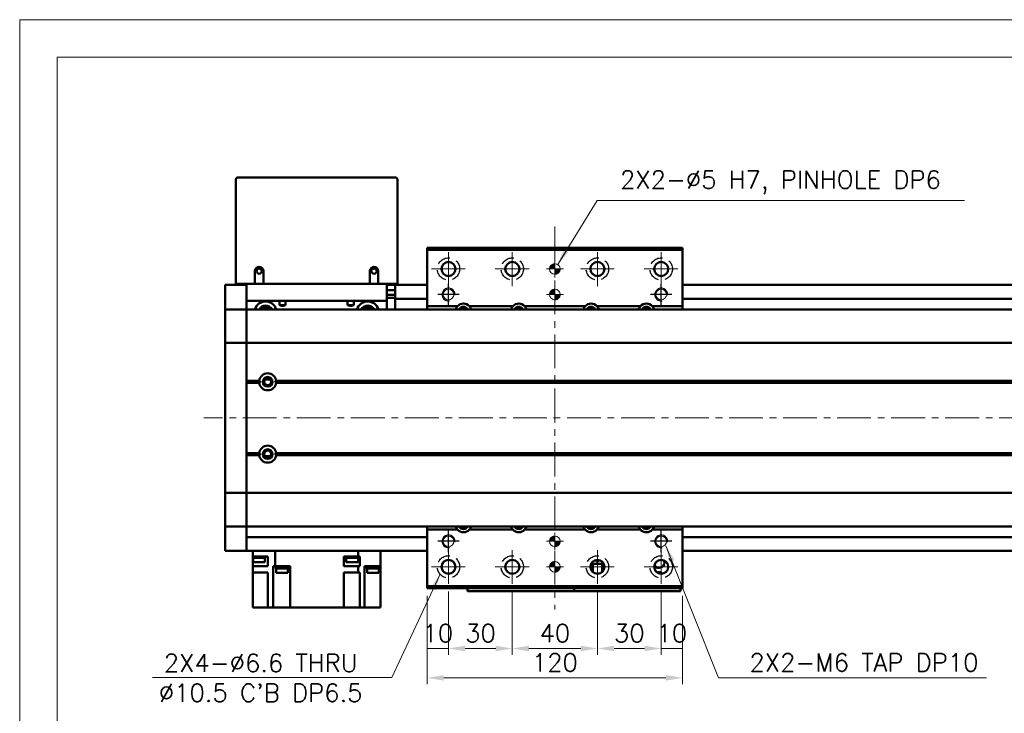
# Model space of a CAD drawing. Header units: millimetres. Extents: x 46891 to 50021, y 6223 to 9571.
# Tile 3 of 5: x 48547 to 49010, y 9245 to 9571. Entities that reach past the tile are written whole.
import ezdxf

# ---------------------------------------------------------------- set-up
doc = ezdxf.new("R2010")
doc.units = ezdxf.units.MM
doc.header["$LTSCALE"] = 0.5
doc.linetypes.add('CENTER', pattern=[50.8, 31.75, -6.35, 6.35, -6.35])
doc.linetypes.add('HIDDENX2', pattern=[19.05, 12.7, -6.35])
doc.layers.get('0').update_dxf_attribs({"lineweight": 20})
doc.layers.add('1', color=1, linetype='CENTER', lineweight=13)
doc.layers.add('외형선(ISO)', color=7, linetype='Continuous', lineweight=50)
doc.layers.add('2', color=2, linetype='HIDDENX2')
doc.layers.add('DIM', color=4, linetype='Continuous')
doc.styles.add('DSR TEXT', font='romans.shx', dxfattribs={"bigfont": 'whgtxt.shx'})
doc.styles.get("Standard").update_dxf_attribs({"font": 'romans.shx', "bigfont": 'whgtxt.shx'})
doc.dimstyles.new('DSR', dxfattribs={"dimscale": 2, "dimtxt": 3, "dimasz": 3, "dimexe": 0.5, "dimexo": 0.5, "dimgap": 0.5, "dimtad": 1, "dimdsep": 46, "dimtxsty": 'Standard', "dimcen": 2.5, "dimclrd": 4, "dimclre": 4, "dimclrt": 2, "dimadec": 0, "dimazin": 2, "dimtfac": 1, "dimtmove": 0, "dimatfit": 3, "dimfxl": 0, "dimlwd": -1, "dimlwe": -1, "dimarcsym": 0})

# ---------------------------------------------------------------- blocks, each defined once
blk = doc.blocks.new('A$C1C1952E1')
at = {"color": 1}
blk.add_lwpolyline([(0, 0), (420, 0), (420, 297), (0, 297)], close=True, dxfattribs=at)
at = {"color": 3}
blk.add_lwpolyline([(5, 5), (415, 5), (415, 292), (5, 292)], close=True, dxfattribs=at)
blk = doc.blocks.new('tap6')
blk.add_circle((0, 0), 2.5)
at = {"layer": 'DIM', "color": 1}
for p, q in [((0, -5.04), (0, 5.04)), ((-5.04, 0), (5.04, 0))]:
    blk.add_line(p, q, dxfattribs=at)
blk.add_arc((0, 0), 3, 263.303, 187.8802, dxfattribs=at)
blk = doc.blocks.new('A$C33E56CC6')
h = blk.add_hatch()
h.set_pattern_fill('ANSI31', color=256, style=0)
h.set_pattern_definition([(45, (-7065.45672, -6508.5399), (-0.0883883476, 0.0883883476), [])])
h.paths.add_polyline_path([(4, 6.5, 0.414214), (1.5, 4), (4, 4)])
h.paths.add_polyline_path([(6.5, 4), (4, 4), (4, 1.5, 0.414214)])
blk.add_circle((4, 4), 2.5)
at = {"layer": '1'}
for p, q in [((4, 0), (4, 8)), ((0, 4), (8, 4))]:
    blk.add_line(p, q, dxfattribs=at)
blk = doc.blocks.new('*D94')
at = {"color": 1, "linetype": 'ByBlock'}
for p, q in [((48738.26, 9300.7), (48738.26, 9272.94)), ((48748.26, 9302.7), (48748.26, 9272.94)), ((48748.26, 9275.94), (48738.26, 9275.94))]:
    blk.add_line(p, q, dxfattribs=at)
at = {"layer": 'Defpoints', "color": 0}
for p in [(48738.26, 9304.3), (48748.26, 9306.3), (48738.26, 9275.94)]:
    blk.add_point(p, dxfattribs=at)
at = {"color": 3, "insert": (48743.26, 9283.14), "char_height": 8.4, "attachment_point": 5, "style": 'DSR TEXT'}
blk.add_mtext('10', dxfattribs=at)
blk = doc.blocks.new('*D95')
at = {"color": 1, "linetype": 'ByBlock'}
for p, q in [((48748.26, 9302.7), (48748.26, 9272.94)), ((48778.26, 9302.7), (48778.26, 9272.94)), ((48770.46, 9275.94), (48756.06, 9275.94))]:
    blk.add_line(p, q, dxfattribs=at)
at = {"color": 1}
for points in [[(48756.06, 9277.24), (48756.06, 9274.64), (48748.26, 9275.94)], [(48770.46, 9277.24), (48770.46, 9274.64), (48778.26, 9275.94)]]:
    blk.add_solid(points, dxfattribs=at)
at = {"layer": 'Defpoints', "color": 0}
for p in [(48748.26, 9306.3), (48778.26, 9306.3), (48748.26, 9275.94)]:
    blk.add_point(p, dxfattribs=at)
at = {"color": 3, "insert": (48763.26, 9283.14), "char_height": 8.4, "attachment_point": 5, "style": 'DSR TEXT'}
blk.add_mtext('30', dxfattribs=at)
blk = doc.blocks.new('*D96')
at = {"color": 1, "linetype": 'ByBlock'}
for p, q in [((48778.26, 9302.7), (48778.26, 9272.94)), ((48818.26, 9302.7), (48818.26, 9272.94)), ((48786.06, 9275.94), (48810.46, 9275.94))]:
    blk.add_line(p, q, dxfattribs=at)
at = {"color": 1}
for points in [[(48786.06, 9277.24), (48786.06, 9274.64), (48778.26, 9275.94)], [(48810.46, 9277.24), (48810.46, 9274.64), (48818.26, 9275.94)]]:
    blk.add_solid(points, dxfattribs=at)
at = {"layer": 'Defpoints', "color": 0}
for p in [(48778.26, 9306.3), (48818.26, 9306.3), (48818.26, 9275.94)]:
    blk.add_point(p, dxfattribs=at)
at = {"color": 3, "insert": (48798.26, 9283.14), "char_height": 8.4, "attachment_point": 5, "style": 'DSR TEXT'}
blk.add_mtext('40', dxfattribs=at)
blk = doc.blocks.new('*D97')
at = {"color": 1, "linetype": 'ByBlock'}
for p, q in [((48818.26, 9302.7), (48818.26, 9272.94)), ((48848.26, 9302.7), (48848.26, 9272.94)), ((48826.06, 9275.94), (48840.46, 9275.94))]:
    blk.add_line(p, q, dxfattribs=at)
at = {"color": 1}
for points in [[(48826.06, 9277.24), (48826.06, 9274.64), (48818.26, 9275.94)], [(48840.46, 9277.24), (48840.46, 9274.64), (48848.26, 9275.94)]]:
    blk.add_solid(points, dxfattribs=at)
at = {"layer": 'Defpoints', "color": 0}
for p in [(48818.26, 9306.3), (48848.26, 9306.3), (48848.26, 9275.94)]:
    blk.add_point(p, dxfattribs=at)
at = {"color": 3, "insert": (48833.26, 9283.14), "char_height": 8.4, "attachment_point": 5, "style": 'DSR TEXT'}
blk.add_mtext('30', dxfattribs=at)
blk = doc.blocks.new('*D98')
at = {"color": 1, "linetype": 'ByBlock'}
for p, q in [((48848.26, 9302.7), (48848.26, 9272.94)), ((48858.26, 9300.7), (48858.26, 9272.94)), ((48848.26, 9275.94), (48858.26, 9275.94))]:
    blk.add_line(p, q, dxfattribs=at)
at = {"layer": 'Defpoints', "color": 0}
for p in [(48848.26, 9306.3), (48858.26, 9304.3), (48858.26, 9275.94)]:
    blk.add_point(p, dxfattribs=at)
at = {"color": 3, "insert": (48853.26, 9283.14), "char_height": 8.4, "attachment_point": 5, "style": 'DSR TEXT'}
blk.add_mtext('10', dxfattribs=at)
blk = doc.blocks.new('*D99')
at = {"color": 1, "linetype": 'ByBlock'}
for p, q in [((48738.26, 9300.7), (48738.26, 9259.14)), ((48858.26, 9300.7), (48858.26, 9259.14)), ((48850.46, 9262.14), (48746.06, 9262.14))]:
    blk.add_line(p, q, dxfattribs=at)
at = {"color": 1}
for points in [[(48746.06, 9263.44), (48746.06, 9260.84), (48738.26, 9262.14)], [(48850.46, 9263.44), (48850.46, 9260.84), (48858.26, 9262.14)]]:
    blk.add_solid(points, dxfattribs=at)
at = {"layer": 'Defpoints', "color": 0}
for p in [(48738.26, 9304.3), (48858.26, 9304.3), (48738.26, 9262.14)]:
    blk.add_point(p, dxfattribs=at)
at = {"color": 3, "insert": (48798.26, 9269.34), "char_height": 8.4, "attachment_point": 5, "style": 'DSR TEXT'}
blk.add_mtext('120', dxfattribs=at)

msp = doc.modelspace()

# ---------------------------------------------------------------- linework, layer by layer
at = {"layer": '1'}
for p, q in [((48798.25998, 9474.30092), (48798.25998, 9294.30092)), ((48748.25998, 9446.30092), (48748.25998, 9462.30092)), ((48778.25998, 9446.30092), (48778.25998, 9462.30092)), ((48818.25998, 9446.30092), (48818.25998, 9462.30092)), ((48848.25998, 9446.30092), (48848.25998, 9462.30092)), ((48740.25998, 9454.30092), (48756.25998, 9454.30092)), ((48770.25998, 9454.30092), (48786.25998, 9454.30092)), ((48810.25998, 9454.30092), (48826.25998, 9454.30092)), ((48840.25998, 9454.30092), (48856.25998, 9454.30092)), ((49353.25998, 9384.30092), (48633.25998, 9384.30092)), ((48748.25998, 9306.30092), (48748.25998, 9322.30092)), ((48778.25998, 9306.30092), (48778.25998, 9322.30092)), ((48818.25998, 9306.30092), (48818.25998, 9322.30092)), ((48848.25998, 9306.30092), (48848.25998, 9322.30092)), ((48740.25998, 9314.30092), (48756.25998, 9314.30092)), ((48770.25998, 9314.30092), (48786.25998, 9314.30092)), ((48810.25998, 9314.30092), (48826.25998, 9314.30092)), ((48840.25998, 9314.30092), (48856.25998, 9314.30092))]:
    msp.add_line(p, q, dxfattribs=at)
at = {"layer": '2'}
for centre in [(48748.25998, 9454.30092), (48778.25998, 9454.30092), (48818.25998, 9454.30092), (48848.25998, 9454.30092), (48748.25998, 9314.30092), (48778.25998, 9314.30092), (48818.25998, 9314.30092), (48848.25998, 9314.30092)]:
    msp.add_circle(centre, 5.25, dxfattribs=at)
at = {"layer": '외형선(ISO)'}
for p, q in [((48648.25998, 9496.30092), (48648.25998, 9447.30092)), ((48723.25998, 9497.30092), (48649.25998, 9497.30092)), ((48724.25998, 9447.30092), (48724.25998, 9496.30092)), ((48738.25998, 9463.30092), (48738.25998, 9464.30092)), ((48738.25998, 9464.30092), (48858.25998, 9464.30092)), ((48738.25998, 9436.80092), (48738.25998, 9463.30092)), ((48738.25998, 9463.30092), (48858.25998, 9463.30092)), ((48858.25998, 9464.30092), (48858.25998, 9463.30092)), ((48858.25998, 9463.30092), (48858.25998, 9436.80092)), ((48657.25998, 9447.30092), (48657.25998, 9453.30092)), ((48661.25998, 9453.30092), (48661.25998, 9447.30092)), ((48711.25998, 9447.30092), (48711.25998, 9453.30092)), ((48715.25998, 9453.30092), (48715.25998, 9447.30092)), ((48649.25998, 9447.30092), (48648.25998, 9447.30092)), ((48657.25998, 9447.30092), (48649.25998, 9447.30092)), ((48653.25998, 9447.30092), (48653.25998, 9439.30092)), ((48661.25998, 9447.30092), (48657.25998, 9447.30092)), ((48711.25998, 9447.30092), (48661.25998, 9447.30092)), ((48715.25998, 9447.30092), (48711.25998, 9447.30092)), ((48723.25998, 9447.30092), (48715.25998, 9447.30092)), ((48719.25998, 9439.30092), (48719.25998, 9447.30092)), ((48724.25998, 9447.30092), (48723.25998, 9447.30092)), ((48643.25998, 9446.80092), (48643.25998, 9443.80092)), ((48653.25998, 9446.80092), (48643.25998, 9446.80092)), ((48643.25998, 9441.94075), (48643.25998, 9443.80092)), ((48723.25998, 9446.80092), (48719.25998, 9446.80092)), ((48723.25998, 9444.40092), (48719.25998, 9444.40092)), ((48723.25998, 9443.80092), (48723.25998, 9446.80092)), ((48738.25998, 9446.80092), (48723.25998, 9446.80092)), ((48723.25998, 9443.80092), (48723.25998, 9441.30092)), ((49333.25998, 9446.80092), (48858.25998, 9446.80092)), ((48643.25998, 9441.03279), (48643.25998, 9441.94075)), ((48643.25998, 9435.76112), (48643.25998, 9441.03279)), ((48653.25998, 9435.30092), (48653.25998, 9439.30092)), ((48653.25998, 9439.30092), (48719.25998, 9439.30092)), ((48668.83021, 9437.30092), (48668.83021, 9439.30092)), ((48671.68974, 9439.30092), (48671.68974, 9437.30092)), ((48700.83021, 9437.30092), (48700.83021, 9439.30092)), ((48703.68974, 9439.30092), (48703.68974, 9437.30092)), ((48723.25998, 9442.10092), (48719.25998, 9442.10092)), ((48719.25998, 9440.80512), (48723.25998, 9440.80512)), ((48719.25998, 9439.30092), (48719.25998, 9435.30092)), ((48723.25998, 9440.30092), (48723.25998, 9441.30092)), ((48723.25998, 9440.30092), (48723.25998, 9436.30092)), ((48738.25998, 9440.30092), (48723.25998, 9440.30092)), ((49333.25998, 9440.30092), (48858.25998, 9440.30092)), ((48643.25998, 9435.30092), (48643.25998, 9435.76112)), ((48643.25998, 9435.30092), (48643.25998, 9432.59242)), ((48653.25998, 9435.30092), (48643.25998, 9435.30092)), ((48653.25998, 9432.59242), (48653.25998, 9435.30092)), ((48653.25998, 9435.30092), (49333.25998, 9435.30092)), ((48653.25998, 9435.30092), (48653.25998, 9432.59242)), ((48671.68974, 9437.30092), (48668.83021, 9437.30092)), ((48703.68974, 9437.30092), (48700.83021, 9437.30092)), ((48723.25998, 9436.30092), (48723.25998, 9435.30092)), ((48738.25998, 9436.80092), (48752.46489, 9436.80092)), ((48738.25998, 9435.30092), (48738.25998, 9436.80092)), ((48758.05506, 9436.80092), (48778.46489, 9436.80092)), ((48784.05506, 9436.80092), (48812.46489, 9436.80092)), ((48818.05506, 9436.80092), (48838.46489, 9436.80092)), ((48844.05506, 9436.80092), (48858.25998, 9436.80092)), ((48858.25998, 9436.80092), (48858.25998, 9435.30092)), ((48643.25998, 9432.59242), (48643.25998, 9419.99242)), ((48653.25998, 9419.99242), (48653.25998, 9432.59242)), ((48653.25998, 9432.59242), (48653.25998, 9419.99242)), ((48643.25998, 9419.52833), (48643.25998, 9419.99242)), ((48643.25998, 9419.52833), (48643.25998, 9417.52833)), ((48653.25998, 9419.52833), (48643.25998, 9419.52833)), ((48653.25998, 9419.99242), (48653.25998, 9419.52833)), ((48653.25998, 9419.52833), (48653.25998, 9419.99242)), ((48653.25998, 9417.52833), (48653.25998, 9419.52833)), ((48653.25998, 9419.52833), (49333.25998, 9419.52833)), ((48653.25998, 9419.52833), (48653.25998, 9417.52833)), ((48643.25998, 9351.07351), (48643.25998, 9417.52833)), ((48653.25998, 9417.52833), (48653.25998, 9351.07351)), ((48653.25998, 9401.80092), (48653.25998, 9417.52833)), ((48653.25998, 9401.80092), (48659.29135, 9401.80092)), ((48653.25998, 9401.30092), (48659.75998, 9401.30092)), ((48664.53577, 9402.30092), (48661.98419, 9402.30092)), ((48666.75998, 9401.30092), (49319.75998, 9401.30092)), ((48667.2286, 9401.80092), (49319.29135, 9401.80092)), ((48653.25998, 9400.80092), (48659.29135, 9400.80092)), ((48653.25998, 9367.80092), (48653.25998, 9400.80092)), ((48667.2286, 9400.80092), (49319.29135, 9400.80092)), ((48653.25998, 9367.80092), (48659.29135, 9367.80092)), ((48653.25998, 9367.30092), (48659.75998, 9367.30092)), ((48653.25998, 9366.80092), (48659.29135, 9366.80092)), ((48653.25998, 9351.07351), (48653.25998, 9366.80092)), ((48664.53577, 9366.30092), (48661.98419, 9366.30092)), ((48666.75998, 9367.30092), (49319.75998, 9367.30092)), ((48667.2286, 9367.80092), (49319.29135, 9367.80092)), ((48667.2286, 9366.80092), (49319.29135, 9366.80092)), ((48643.25998, 9351.07351), (48643.25998, 9349.07351)), ((48653.25998, 9349.07351), (48653.25998, 9351.07351)), ((48653.25998, 9351.07351), (48653.25998, 9349.07351)), ((48643.25998, 9348.60942), (48643.25998, 9349.07351)), ((48653.25998, 9349.07351), (48643.25998, 9349.07351)), ((48643.25998, 9348.60942), (48643.25998, 9336.00942)), ((48653.25998, 9349.07351), (48653.25998, 9348.60942)), ((48653.25998, 9349.07351), (49333.25998, 9349.07351)), ((48653.25998, 9348.60942), (48653.25998, 9349.07351)), ((48653.25998, 9336.00942), (48653.25998, 9348.60942)), ((48653.25998, 9348.60942), (48653.25998, 9336.00942)), ((48643.25998, 9336.00942), (48643.25998, 9333.30092)), ((48643.25998, 9332.84072), (48643.25998, 9333.30092)), ((48653.25998, 9333.30092), (48643.25998, 9333.30092)), ((48643.25998, 9327.56905), (48643.25998, 9332.84072)), ((48653.25998, 9333.30092), (48653.25998, 9336.00942)), ((48653.25998, 9336.00942), (48653.25998, 9333.30092)), ((48653.25998, 9333.30092), (48653.25998, 9332.84072)), ((48653.25998, 9333.30092), (49333.25998, 9333.30092)), ((48653.25998, 9332.84072), (48653.25998, 9327.56905)), ((48738.25998, 9331.80092), (48738.25998, 9333.30092)), ((48752.46489, 9331.80092), (48738.25998, 9331.80092)), ((48738.25998, 9305.30092), (48738.25998, 9331.80092)), ((48778.46489, 9331.80092), (48758.05506, 9331.80092)), ((48812.46489, 9331.80092), (48784.05506, 9331.80092)), ((48838.46489, 9331.80092), (48818.05506, 9331.80092)), ((48858.25998, 9331.80092), (48844.05506, 9331.80092)), ((48858.25998, 9333.30092), (48858.25998, 9331.80092)), ((48858.25998, 9331.80092), (48858.25998, 9305.30092)), ((48643.25998, 9326.66109), (48643.25998, 9327.56905)), ((48738.25998, 9328.30092), (48653.25998, 9328.30092)), ((48653.25998, 9327.56905), (48653.25998, 9326.66109)), ((49333.25998, 9328.30092), (48858.25998, 9328.30092)), ((48643.25998, 9324.80092), (48643.25998, 9326.66109)), ((48643.25998, 9324.80092), (48643.25998, 9321.80092)), ((48653.25998, 9324.80092), (48653.25998, 9326.66109)), ((48653.25998, 9326.66109), (48653.25998, 9324.80092)), ((48653.25998, 9324.80092), (48653.25998, 9321.80092)), ((48653.25998, 9321.80092), (48653.25998, 9324.80092)), ((48653.25998, 9321.80092), (48643.25998, 9321.80092)), ((48738.25998, 9321.80092), (48653.25998, 9321.80092)), ((48656.22506, 9319.20092), (48656.25998, 9319.20092)), ((48656.22506, 9319.20092), (48656.22506, 9318.50092)), ((48662.12506, 9318.50092), (48656.22506, 9318.50092)), ((48656.25998, 9321.80092), (48656.25998, 9319.20092)), ((48661.81996, 9319.20092), (48656.25998, 9319.20092)), ((48656.25998, 9314.70092), (48656.25998, 9318.50092)), ((48656.37506, 9318.50092), (48656.37506, 9316.50092)), ((48661.81996, 9319.20092), (48663.25998, 9319.20092)), ((48661.97506, 9318.50092), (48661.97506, 9316.50092)), ((48662.12506, 9319.20092), (48662.12506, 9318.50092)), ((48663.25998, 9319.20092), (48663.25998, 9314.70092)), ((48666.70061, 9321.80092), (48666.70061, 9314.70092)), ((48702.47019, 9319.20092), (48699.05998, 9319.20092)), ((48699.05998, 9314.70092), (48699.05998, 9319.20092)), ((48699.97273, 9319.20092), (48699.97273, 9318.50092)), ((48705.87273, 9318.50092), (48699.97273, 9318.50092)), ((48700.12273, 9318.50092), (48700.12273, 9316.50092)), ((48702.47019, 9319.20092), (48703.37526, 9319.20092)), ((48705.81935, 9319.20092), (48703.37526, 9319.20092)), ((48705.72273, 9318.50092), (48705.72273, 9316.50092)), ((48705.81935, 9321.80092), (48705.81935, 9319.20092)), ((48706.21865, 9319.20092), (48705.81935, 9319.20092)), ((48705.87273, 9319.20092), (48705.87273, 9318.50092)), ((48706.21865, 9319.20092), (48706.5386, 9319.20092)), ((48706.5386, 9319.20092), (48706.5386, 9314.70092)), ((48716.25998, 9321.80092), (48716.25998, 9314.70092)), ((48716.25998, 9319.20092), (48716.29489, 9319.20092)), ((48716.29489, 9318.50092), (48716.25998, 9318.50092)), ((48716.29489, 9319.20092), (48716.29489, 9318.50092)), ((48817.84699, 9317.57497), (48817.65998, 9317.20095)), ((48818.85998, 9317.20095), (48818.67297, 9317.57497)), ((49333.25998, 9321.80092), (48858.25998, 9321.80092)), ((48656.25998, 9311.70092), (48656.25998, 9314.70092)), ((48656.25998, 9314.70092), (48661.81996, 9314.70092)), ((48661.97506, 9316.50092), (48656.37506, 9316.50092)), ((48663.25998, 9314.70092), (48661.81996, 9314.70092)), ((48665.7519, 9314.70092), (48665.7519, 9295.20092)), ((48665.7519, 9314.70092), (48666.3013, 9314.70092)), ((48666.70061, 9314.70092), (48666.3013, 9314.70092)), ((48673.75998, 9314.70092), (48666.70061, 9314.70092)), ((48666.96402, 9314.70092), (48666.96402, 9314.20092)), ((48672.96402, 9314.20092), (48666.96402, 9314.20092)), ((48667.01402, 9314.20092), (48667.01402, 9313.50092)), ((48672.91402, 9313.50092), (48667.01402, 9313.50092)), ((48667.16402, 9313.50092), (48667.16402, 9311.50092)), ((48672.76402, 9313.50092), (48672.76402, 9311.50092)), ((48672.91402, 9314.20092), (48672.91402, 9313.50092)), ((48672.96402, 9314.70092), (48672.96402, 9314.20092)), ((48673.75998, 9314.70092), (48673.75998, 9295.20092)), ((48699.05998, 9314.70092), (48705.81935, 9314.70092)), ((48705.72273, 9316.50092), (48700.12273, 9316.50092)), ((48705.81935, 9314.70092), (48705.81935, 9311.70092)), ((48705.81935, 9314.70092), (48706.21865, 9314.70092)), ((48706.5386, 9314.70092), (48706.21865, 9314.70092)), ((48708.75998, 9314.70092), (48708.75998, 9295.20092)), ((48708.75998, 9314.70092), (48710.7, 9314.70092)), ((48709.74869, 9314.70092), (48709.74869, 9314.20092)), ((48715.74869, 9314.20092), (48709.74869, 9314.20092)), ((48709.79869, 9314.20092), (48709.79869, 9313.50092)), ((48715.69869, 9313.50092), (48709.79869, 9313.50092)), ((48709.94869, 9313.50092), (48709.94869, 9311.50092)), ((48716.25998, 9314.70092), (48710.7, 9314.70092)), ((48715.54869, 9313.50092), (48715.54869, 9311.50092)), ((48715.69869, 9314.20092), (48715.69869, 9313.50092)), ((48715.74869, 9314.70092), (48715.74869, 9314.20092)), ((48716.25998, 9314.70092), (48716.25998, 9295.20092)), ((48815.25998, 9315.67569), (48815.25998, 9312.92614)), ((48815.75998, 9315.80093), (48815.3206, 9315.80093)), ((48821.19935, 9315.80095), (48815.32061, 9315.80095)), ((48815.75998, 9315.80093), (48816.05998, 9315.80094)), ((48815.75998, 9312.14685), (48815.75998, 9315.80093)), ((48820.45998, 9315.80094), (48816.05998, 9315.80094)), ((48816.05998, 9315.80094), (48816.05998, 9311.84124)), ((48817.65998, 9317.20095), (48817.85998, 9317.20095)), ((48817.85998, 9317.20095), (48817.85998, 9316.80095)), ((48817.85998, 9316.80095), (48818.65998, 9316.80095)), ((48818.65998, 9317.20095), (48818.85998, 9317.20095)), ((48818.65998, 9316.80095), (48818.65998, 9317.20095)), ((48820.45998, 9315.80094), (48820.75998, 9315.80093)), ((48820.45998, 9311.84124), (48820.45998, 9315.80094)), ((48821.19936, 9315.80093), (48820.75998, 9315.80093)), ((48820.75998, 9315.80093), (48820.75998, 9312.14685)), ((48821.25998, 9315.67569), (48821.25998, 9312.92614)), ((48656.25998, 9311.70092), (48656.25998, 9295.20092)), ((48661.81996, 9311.70092), (48656.25998, 9311.70092)), ((48661.81996, 9311.70092), (48663.25998, 9311.70092)), ((48663.25998, 9311.70092), (48663.25998, 9295.20092)), ((48672.76402, 9311.50092), (48667.16402, 9311.50092)), ((48699.05998, 9295.20092), (48699.05998, 9311.70092)), ((48705.81935, 9311.70092), (48699.05998, 9311.70092)), ((48706.21865, 9311.70092), (48705.81935, 9311.70092)), ((48706.21865, 9311.70092), (48706.5386, 9311.70092)), ((48706.5386, 9311.70092), (48706.5386, 9295.20092)), ((48715.54869, 9311.50092), (48709.94869, 9311.50092)), ((48738.25998, 9304.30092), (48738.25998, 9305.30092)), ((48858.25998, 9305.30092), (48738.25998, 9305.30092)), ((48738.25998, 9304.30092), (48858.25998, 9304.30092)), ((48757.25998, 9304.30092), (48757.25998, 9302.80096)), ((48807.25998, 9302.80096), (48807.25998, 9304.30092)), ((48807.25998, 9304.30092), (48807.25998, 9302.80096)), ((48807.25998, 9302.80096), (48807.25998, 9304.30092)), ((48807.25998, 9304.30092), (48807.25998, 9302.80096)), ((48857.25998, 9302.80096), (48857.25998, 9304.30092)), ((48858.25998, 9305.30092), (48858.25998, 9304.30092)), ((48757.25998, 9302.80094), (48757.25998, 9302.80096)), ((48757.25998, 9302.80094), (48807.25998, 9302.80094)), ((48760.25998, 9302.80097), (48804.25998, 9302.80097)), ((48807.25998, 9302.80094), (48807.25998, 9302.80096)), ((48807.25998, 9302.80094), (48807.25998, 9302.80096)), ((48807.25998, 9302.80094), (48857.25998, 9302.80094)), ((48810.25998, 9302.80097), (48854.25998, 9302.80097)), ((48659.75998, 9295.20092), (48656.25998, 9295.20092)), ((48659.75998, 9295.20092), (48663.25998, 9295.20092)), ((48663.25998, 9295.20092), (48665.7519, 9295.20092)), ((48670.25998, 9295.20092), (48665.7519, 9295.20092)), ((48670.25998, 9295.20092), (48673.75998, 9295.20092)), ((48699.05998, 9295.20092), (48673.75998, 9295.20092)), ((48699.05998, 9295.20092), (48702.55998, 9295.20092)), ((48706.5386, 9295.20092), (48702.55998, 9295.20092)), ((48706.5386, 9295.20092), (48708.75998, 9295.20092)), ((48708.75998, 9295.20092), (48712.25998, 9295.20092)), ((48716.25998, 9295.20092), (48712.25998, 9295.20092))]:
    msp.add_line(p, q, dxfattribs=at)
for centre, radius in [((48748.25998, 9454.30092), 3.3), ((48778.25998, 9454.30092), 3.3), ((48818.25998, 9454.30092), 3.3), ((48848.25998, 9454.30092), 3.3), ((48659.25998, 9453.30092), 1.2295), ((48713.25998, 9453.30092), 1.2295), ((48663.25998, 9401.30092), 2.25), ((48663.25998, 9401.30092), 1.621), ((48663.25998, 9367.30092), 2.25), ((48663.25998, 9367.30092), 1.621), ((48748.25998, 9314.30092), 3.3), ((48778.25998, 9314.30092), 3.3), ((48818.25998, 9314.30092), 3.3), ((48848.25998, 9314.30092), 3.3)]:
    msp.add_circle(centre, radius, dxfattribs=at)
for centre, radius, start, end in [((48649.25998, 9496.30092), 1, 90, 180), ((48723.25998, 9496.30092), 1, 0, 90), ((48659.25998, 9453.30092), 2, 0, 180), ((48713.25998, 9453.30092), 2, 0, 180), ((48662.25998, 9433.80092), 5.25, 16.6015494, 163.3984506), ((48710.25998, 9433.80092), 5.25, 16.6015494, 163.3984506), ((48755.25998, 9434.30092), 3.75, 41.8103149, 138.1896851), ((48781.25998, 9434.30092), 3.75, 41.8103149, 138.1896851), ((48815.25998, 9434.30092), 3.75, 41.8103149, 138.1896851), ((48841.25998, 9434.30092), 3.75, 41.8103149, 138.1896851), ((48662.25998, 9433.80092), 3.3, 27.0356914, 152.9643086), ((48662.25998, 9433.80092), 2.4585, 37.5987674, 142.4012326), ((48710.25998, 9433.80092), 3.3, 27.0356914, 152.9643086), ((48710.25998, 9433.80092), 2.4585, 37.5987674, 142.4012326), ((48755.25998, 9434.30092), 3.75, 138.1896853, 164.5339428), ((48755.25998, 9434.30092), 2.25, 26.3878847, 153.6121153), ((48755.25998, 9434.30092), 2, 30.0000986, 149.9999014), ((48755.25998, 9434.30092), 3.75, 15.4660572, 41.8103147), ((48781.25998, 9434.30092), 3.75, 138.1896853, 164.5339428), ((48781.25998, 9434.30092), 2.25, 26.3878847, 153.6121153), ((48781.25998, 9434.30092), 2, 30.0000986, 149.9999014), ((48781.25998, 9434.30092), 3.75, 15.4660572, 41.8103147), ((48815.25998, 9434.30092), 3.75, 138.1896853, 164.5339428), ((48815.25998, 9434.30092), 2.25, 26.3878847, 153.6121153), ((48815.25998, 9434.30092), 2, 30.0000986, 149.9999014), ((48815.25998, 9434.30092), 3.75, 15.4660572, 41.8103147), ((48841.25998, 9434.30092), 3.75, 138.1896853, 164.5339428), ((48841.25998, 9434.30092), 2.25, 26.3878847, 153.6121153), ((48841.25998, 9434.30092), 2, 30.0000986, 149.9999014), ((48841.25998, 9434.30092), 3.75, 15.4660572, 41.8103147), ((48663.25998, 9401.30092), 4, 7.1807558, 172.8192442), ((48663.25998, 9401.30092), 4, 187.1807558, 352.8192442), ((48663.25998, 9367.30092), 4, 7.1807558, 172.8192442), ((48663.25998, 9367.30092), 4, 187.1807557, 352.8192443), ((48755.25998, 9334.30092), 3.75, 195.4659627, 221.8103147), ((48755.25998, 9334.30092), 3.75, 221.8103149, 318.1896851), ((48755.25998, 9334.30092), 2.25, 206.3877153, 333.6122847), ((48755.25998, 9334.30092), 2, 209.9999015, 330.0000985), ((48755.25998, 9334.30092), 3.75, 318.1896853, 344.5340373), ((48781.25998, 9334.30092), 3.75, 195.4659627, 221.8103147), ((48781.25998, 9334.30092), 3.75, 221.8103149, 318.1896851), ((48781.25998, 9334.30092), 2.25, 206.3877153, 333.6122847), ((48781.25998, 9334.30092), 2, 209.9999015, 330.0000985), ((48781.25998, 9334.30092), 3.75, 318.1896853, 344.5340373), ((48815.25998, 9334.30092), 3.75, 195.4659627, 221.8103147), ((48815.25998, 9334.30092), 3.75, 221.8103149, 318.1896851), ((48815.25998, 9334.30092), 2.25, 206.3877153, 333.6122847), ((48815.25998, 9334.30092), 2, 209.9999015, 330.0000985), ((48815.25998, 9334.30092), 3.75, 318.1896853, 344.5340373), ((48841.25998, 9334.30092), 3.75, 195.4659627, 221.8103147), ((48841.25998, 9334.30092), 3.75, 221.8103149, 318.1896851), ((48841.25998, 9334.30092), 2.25, 206.3877153, 333.6122847), ((48841.25998, 9334.30092), 2, 209.9999015, 330.0000985), ((48841.25998, 9334.30092), 3.75, 318.1896853, 344.5340373), ((48847.25998, 9316.30092), 2.5, 208.4103156, 24.7196296), ((48847.25998, 9309.30092), 2.5, 45.5992683, 111.7808365)]:
    msp.add_arc(centre, radius, start, end, dxfattribs=at)
for centre, major_axis, start_param, end_param in [((48760.25998, 9302.80096), (-3, 0), 4.712785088, 6.28397751), ((48804.25998, 9302.80096), (3, 0), 0.00039601, 1.570796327), ((48810.25998, 9302.80096), (-3, 0), 4.712605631, 6.283618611), ((48810.25998, 9302.80096), (-3, 0), 4.712460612, 6.283328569), ((48854.25998, 9302.80096), (3, 0), 0.000216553, 1.570796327)]:
    msp.add_ellipse(centre, major_axis=major_axis, ratio=0.00001, start_param=start_param, end_param=end_param, dxfattribs=at)
for points in [[(48671.68974, 9437.30092), (48670.25998, 9436.80131), (48668.83021, 9437.30092)], [(48703.68974, 9437.30092), (48702.25998, 9436.80131), (48700.83021, 9437.30092)]]:
    msp.add_rational_spline(points, [1, 1.22925, 1], degree=2, dxfattribs=at)
for points in [[(48659.75998, 9401.30092), (48659.52566, 9401.53523), (48659.29135, 9401.80092)], [(48659.29135, 9400.80092), (48659.52566, 9401.06661), (48659.75998, 9401.30092)], [(48667.2286, 9401.80092), (48666.99429, 9401.53523), (48666.75998, 9401.30092)], [(48666.75998, 9401.30092), (48666.99429, 9401.06661), (48667.2286, 9400.80092)], [(48659.75998, 9367.30092), (48659.52566, 9367.53523), (48659.29135, 9367.80092)], [(48659.29135, 9366.80092), (48659.52566, 9367.06661), (48659.75998, 9367.30092)], [(48667.2286, 9367.80092), (48666.99429, 9367.53523), (48666.75998, 9367.30092)], [(48666.75998, 9367.30092), (48666.99429, 9367.06661), (48667.2286, 9366.80092)]]:
    msp.add_open_spline(points, degree=2, dxfattribs=at)

# ---------------------------------------------------------------- block references
at = {"xscale": 3.51, "yscale": 3.51, "zscale": 3.51}
msp.add_blockref('A$C1C1952E1', (48546.67132, 8528.99552), dxfattribs=at)
for p in [(48794.25997, 9450.30092), (48794.25997, 9438.30092), (48794.25997, 9322.30092), (48794.25997, 9310.30092)]:
    msp.add_blockref('A$C33E56CC6', p)
at = {"rotation": 90}
for p in [(48748.25998, 9442.30092), (48848.25998, 9442.30092), (48748.25998, 9326.30092), (48848.25998, 9326.30092)]:
    msp.add_blockref('tap6', p, dxfattribs=at)

# ---------------------------------------------------------------- texts
at = {"color": 3, "char_height": 8.4, "style": 'DSR TEXT'}
for s, insert, attachment_point in [('2X2-%%C5 H7, PINHOLE DP6', (48828.89917, 9489.50213), 7), ("2X4-%%C6.6 THRU\\P%%C10.5 C'B DP6.5", (48659.96751, 9262.11551), 5), ('2X2-M6 TAP DP10', (48943.55151, 9269.37468), 5)]:
    msp.add_mtext(s, dxfattribs=dict(at, insert=insert, attachment_point=attachment_point))

# ---------------------------------------------------------------- dimensions: what is measured, and where the dimension line sits
for base, p1, p2, picture, middle in [((48738.25998, 9275.94199), (48748.25998, 9306.30092), (48738.25998, 9304.30092), '*D94', (48743.25998, 9283.14199)), ((48738.25998, 9262.14005), (48858.25998, 9304.30092), (48738.25998, 9304.30092), '*D99', (48798.25998, 9269.34005)), ((48748.25998, 9275.94199), (48778.25998, 9306.30092), (48748.25998, 9306.30092), '*D95', (48763.25998, 9283.14199)), ((48818.25998, 9275.94199), (48778.25998, 9306.30092), (48818.25998, 9306.30092), '*D96', (48798.25998, 9283.14199)), ((48848.25998, 9275.94199), (48818.25998, 9306.30092), (48848.25998, 9306.30092), '*D97', (48833.25998, 9283.14199)), ((48858.25998, 9275.94199), (48848.25998, 9306.30092), (48858.25998, 9304.30092), '*D98', (48853.25998, 9283.14199))]:
    dim = msp.add_linear_dim(base=base, p1=p1, p2=p2, dimstyle='DSR', override={"dimscale": 3, "dimtxt": 2.8, "dimasz": 2.600136, "dimexe": 1, "dimexo": 1.2, "dimgap": 1, "dimdec": 4, "dimtxsty": 'DSR TEXT', "dimclrd": 1, "dimclre": 1, "dimclrt": 3, "dimtdec": 4, "dimtix": 1})
    dim.commit()
    dim.dimension.update_dxf_attribs({"geometry": picture, "text_midpoint": middle})

# ---------------------------------------------------------------- leaders
at = {"annotation_type": 0, "has_hookline": 1}
for points, hookline_direction, text_width in [([(48799.58722, 9456.41951), (48818.09876, 9486.50213), (48825.89917, 9486.50213)], 0, 161.875), ([(48850.46158, 9324.26303), (48875.1261, 9262.17468), (48882.92651, 9262.17468)], 0, 115.25), ([(48744.30767, 9310.84523), (48721.59292, 9262.23751), (48713.79251, 9262.23751)], 1, 101.65)]:
    msp.add_leader(points, dimstyle='DSR', override={"dimscale": 3, "dimtxt": 2.8, "dimasz": 2.600136, "dimexe": 1, "dimexo": 1.2, "dimgap": 1, "dimdec": 4, "dimtxsty": 'DSR TEXT', "dimclrd": 1, "dimclre": 1, "dimclrt": 3, "dimtdec": 4, "dimtix": 1}, dxfattribs=dict(at, hookline_direction=hookline_direction, text_width=text_width))

doc.saveas('drawing.dxf')
